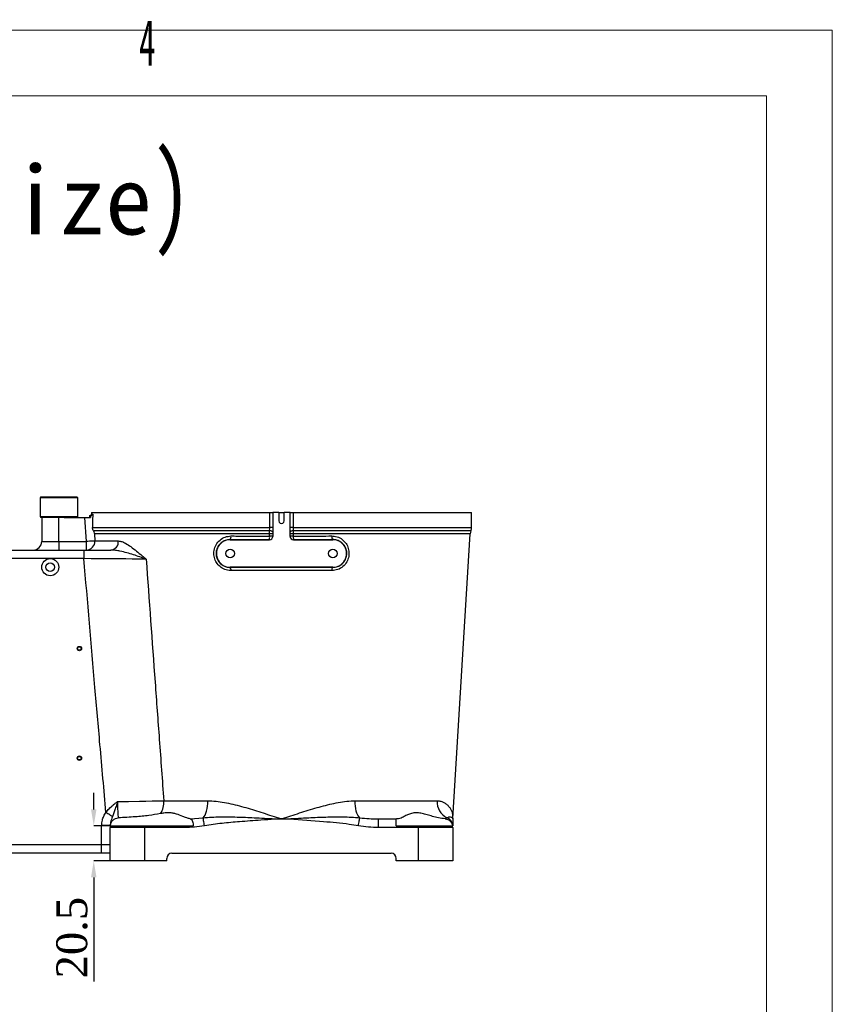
# Model space of a CAD drawing. Header units: millimetres. Extents: x 559 to 1365, y 424 to 1103.
# Tile 45 of 45: x 1247 to 1365, y 960 to 1103. Entities that reach past the tile are written whole.
import ezdxf

# ---------------------------------------------------------------- set-up
doc = ezdxf.new("R2010")
doc.units = ezdxf.units.MM
doc.header["$PDSIZE"] = -1
doc.layers.add('10', color=7, linetype='Continuous')
doc.layers.add('2细线层', color=4, linetype='Continuous')
doc.layers.add('5', color=7, linetype='Continuous', lineweight=35)
doc.styles.add('PC_TEXTSTYLE', font='ISOCP.SHX', dxfattribs={"width": 0.707, "bigfont": 'GBCBIG.SHX'})
doc.styles.add('SLDTEXTSTYLE0', font='TXT', dxfattribs={"width": 0.7})
doc.styles.get("Standard").update_dxf_attribs({"font": 'times.ttf'})
doc.dimstyles.new('SLDDIMSTYLE3', dxfattribs={"dimtxt": 3.5, "dimasz": 2.4, "dimexe": 0, "dimexo": 0.0625, "dimgap": 0.875, "dimtad": 2, "dimlfac": 2, "dimrnd": 1e-09, "dimzin": 12, "dimdsep": 46, "dimtxsty": 'SLDTEXTSTYLE0', "dimsah": 1, "dimcen": 0.09, "dimadec": 0, "dimazin": 3, "dimtfac": 1, "dimtdec": 3, "dimtofl": 0, "dimtmove": 0, "dimatfit": 3, "dimfxl": 1, "dimfrac": 2, "dimtolj": 1, "dimtzin": 12, "dimarcsym": 0})

# ---------------------------------------------------------------- blocks, each defined once
blk = doc.blocks.new('*D191')
at = {"layer": '5', "color": 0, "lineweight": -2}
for p, q in [((1257.57, 988.08), (1257.57, 990.48)), ((1259.94, 985.68), (1257.57, 985.68)), ((1259.91, 980.56), (1257.57, 980.56)), ((1257.57, 978.16), (1257.57, 962.96))]:
    blk.add_line(p, q, dxfattribs=at)
at = {"layer": '5', "color": 0}
for points in [[(1257.17, 988.08), (1257.97, 988.08), (1257.57, 985.68)], [(1257.97, 978.16), (1257.17, 978.16), (1257.57, 980.56)]]:
    blk.add_solid(points, dxfattribs=at)
at = {"layer": 'Defpoints', "color": 0}
for p in [(1260, 985.68), (1257.57, 980.56), (1259.97, 980.56)]:
    blk.add_point(p, dxfattribs=at)
at = {"layer": '5', "color": 0, "insert": (1252.11, 969.36), "char_height": 4.5, "attachment_point": 2, "rotation": 90}
blk.add_mtext('\\A1;20.5', dxfattribs=at)

msp = doc.modelspace()

# ---------------------------------------------------------------- linework, layer by layer
at = {"color": 7, "linetype": 'Continuous', "lineweight": 25}
for p, q in [((1249.84731, 1033.681059), (1249.722312, 1033.55606)), ((1249.722312, 1033.55606), (1249.722312, 1030.806058)), ((1254.076513, 1033.55606), (1249.722312, 1033.55606)), ((1249.84731, 1033.681059), (1254.003594, 1033.681059)), ((1254.003594, 1033.681059), (1255.09731, 1033.681059)), ((1255.222308, 1033.55606), (1254.076513, 1033.55606)), ((1255.222308, 1033.55606), (1255.09731, 1033.681059)), ((1255.222308, 1030.806058), (1255.222308, 1033.55606)), ((1249.722312, 1030.806058), (1249.84731, 1030.68106)), ((1249.722312, 1030.806058), (1255.222308, 1030.806058)), ((1253.2727, 1030.68106), (1249.84731, 1030.68106)), ((1249.972308, 1030.68106), (1249.972308, 1027.181058)), ((1252.472314, 1027.181058), (1252.472314, 1030.68106)), ((1253.2727, 1030.68106), (1256.27278, 1030.68106)), ((1255.09731, 1030.68106), (1255.222308, 1030.806058)), ((1256.488683, 1027.181058), (1256.27278, 1030.68106)), ((1256.27278, 1030.68106), (1257.115195, 1030.68106)), ((1256.972308, 1030.93106), (1256.972308, 1030.68106)), ((1257.116789, 1030.93106), (1256.972308, 1030.93106)), ((1257.116789, 1030.93106), (1257.115195, 1030.68106)), ((1257.222312, 1031.431058), (1257.222312, 1031.181061)), ((1257.222312, 1031.431058), (1283.252279, 1031.431058)), ((1283.252279, 1029.237029), (1283.252279, 1031.431058)), ((1283.252279, 1031.431058), (1283.721218, 1031.431058)), ((1283.721218, 1031.431058), (1283.721218, 1029.237029)), ((1283.721218, 1031.431058), (1283.722306, 1031.431058)), ((1283.722306, 1031.431058), (1283.722306, 1027.930984)), ((1284.597317, 1031.431058), (1283.722306, 1031.431058)), ((1284.597317, 1031.431058), (1284.597317, 1030.181059)), ((1284.597317, 1031.431058), (1285.347308, 1031.431058)), ((1286.222319, 1031.431058), (1285.347308, 1031.431058)), ((1285.347308, 1030.181059), (1285.347308, 1031.431058)), ((1286.223406, 1031.431058), (1286.222319, 1031.431058)), ((1286.222319, 1027.930984), (1286.222319, 1031.431058)), ((1286.223406, 1029.237029), (1286.223406, 1031.431058)), ((1286.223406, 1031.431058), (1286.692346, 1031.431058)), ((1286.692346, 1031.431058), (1286.692346, 1029.237029)), ((1286.692346, 1031.431058), (1312.722305, 1031.431058)), ((1312.722305, 1029.237029), (1312.722305, 1031.431058)), ((1257.388713, 1029.237029), (1283.252279, 1029.237029)), ((1283.721218, 1029.237029), (1283.252279, 1029.237029)), ((1286.692346, 1029.237029), (1286.223406, 1029.237029)), ((1283.247391, 1028.740672), (1257.509018, 1028.740672)), ((1257.66013, 1028.320627), (1257.725673, 1027.257369)), ((1283.248941, 1028.320627), (1257.66013, 1028.320627)), ((1283.248941, 1028.320627), (1283.247391, 1028.740672)), ((1283.248583, 1027.966562), (1283.248941, 1028.320627)), ((1283.717642, 1028.290102), (1283.717255, 1027.936037)), ((1283.717255, 1027.936037), (1283.722306, 1027.930984)), ((1283.718685, 1028.542129), (1283.717642, 1028.290102)), ((1286.222319, 1027.930984), (1286.22737, 1027.936037)), ((1286.226983, 1028.290102), (1286.225925, 1028.542129)), ((1286.22737, 1027.936037), (1286.226983, 1028.290102)), ((1286.697219, 1028.740672), (1286.695684, 1028.320627)), ((1286.695684, 1028.320627), (1286.696041, 1027.966562)), ((1309.975023, 986.725302), (1312.519098, 1028.320627)), ((1252.472314, 1027.181058), (1252.472314, 1025.93106)), ((1252.472314, 1027.181058), (1256.488683, 1027.181058)), ((1256.488683, 1025.93106), (1256.488683, 1027.181058)), ((1257.725673, 1027.257369), (1261.147576, 1027.257369)), ((1277.472312, 1027.452977), (1277.472312, 1027.431059)), ((1277.472312, 1027.431059), (1283.222387, 1027.431059)), ((1283.222387, 1027.431059), (1283.217336, 1027.436112)), ((1286.727289, 1027.436112), (1286.722238, 1027.431059)), ((1286.722238, 1027.431059), (1292.472313, 1027.431059)), ((1292.472313, 1027.452977), (1292.472313, 1027.431059)), ((1242.472308, 1025.93106), (1256.13525, 1025.93106)), ((1251.222315, 1024.681059), (1242.472308, 1024.681059)), ((1256.13525, 1024.681059), (1251.222315, 1024.681059)), ((1256.13525, 1025.93106), (1256.13525, 1024.681059)), ((1256.13525, 1025.93106), (1260.065938, 1025.93106)), ((1277.472312, 1023.403543), (1277.472312, 1023.431058)), ((1292.472313, 1023.431058), (1277.472312, 1023.431058)), ((1292.472313, 1023.403543), (1292.472313, 1023.431058)), ((1267.7921, 989.333681), (1274.209926, 989.333681)), ((1295.734698, 989.333681), (1307.716752, 989.333681)), ((1271.636302, 986.699587), (1273.536945, 986.857255)), ((1285.112778, 986.649012), (1284.831847, 986.649012)), ((1284.838522, 986.725323), (1285.106102, 986.725323)), ((1299.051667, 986.684347), (1299.1455, 986.681059)), ((1299.1455, 985.43106), (1299.1455, 986.681059)), ((1299.1455, 986.681059), (1301.752979, 986.681059)), ((1302.057574, 986.681059), (1301.752979, 986.681059)), ((1308.854932, 986.699587), (1309.138978, 986.857255)), ((1309.972311, 986.681059), (1309.972311, 985.695353)), ((1258.722315, 982.931059), (1258.722315, 985.712694)), ((1259.972314, 980.556059), (1259.972314, 985.43106)), ((1264.972309, 985.43106), (1259.972314, 985.43106)), ((1259.997564, 985.681059), (1264.972309, 985.681059)), ((1264.972309, 985.43106), (1264.972309, 985.681059)), ((1264.972309, 985.681059), (1270.799125, 985.681059)), ((1264.972309, 985.43106), (1264.972309, 980.556059)), ((1270.799125, 985.43106), (1264.972309, 985.43106)), ((1270.799125, 985.43106), (1270.799125, 985.681059)), ((1270.799125, 985.681059), (1272.09715, 985.681059)), ((1304.972316, 985.43106), (1299.1455, 985.43106)), ((1301.7272, 985.681059), (1304.972316, 985.681059)), ((1304.972316, 985.43106), (1304.972316, 985.681059)), ((1304.972316, 985.681059), (1309.947053, 985.681059)), ((1304.972316, 980.556059), (1304.972316, 985.43106)), ((1309.972311, 985.43106), (1304.972316, 985.43106)), ((1309.972311, 985.429434), (1309.972311, 985.431176)), ((1309.972311, 985.43106), (1309.972311, 980.556059)), ((1242.472308, 982.931059), (1258.722315, 982.931059)), ((1258.722315, 981.681059), (1242.472308, 981.681059)), ((1258.722315, 982.931059), (1259.972314, 982.931059)), ((1258.722315, 981.681059), (1258.722315, 982.931059)), ((1259.972314, 981.681059), (1258.722315, 981.681059)), ((1268.972317, 981.681059), (1300.972308, 981.681059)), ((1264.972309, 980.556059), (1259.972314, 980.556059)), ((1268.222312, 980.556059), (1264.972309, 980.556059)), ((1268.222312, 980.556059), (1268.222312, 980.93106)), ((1301.722313, 980.556059), (1301.722313, 980.93106)), ((1304.972316, 980.556059), (1301.722313, 980.556059)), ((1309.972311, 980.556059), (1304.972316, 980.556059))]:
    msp.add_line(p, q, dxfattribs=at)
at = {"color": 8, "linetype": 'Continuous', "lineweight": 25}
for p, q in [((1257.222312, 1031.181061), (1257.423522, 1031.181061)), ((1286.692346, 1029.237029), (1312.722305, 1029.237029)), ((1312.519098, 1028.320627), (1286.695684, 1028.320627)), ((1312.619532, 1028.740672), (1286.697219, 1028.740672)), ((1249.972308, 1027.181058), (1252.472314, 1027.181058)), ((1259.964073, 985.712694), (1258.722315, 985.712694))]:
    msp.add_line(p, q, dxfattribs=at)
at = {"color": 7, "linetype": 'Continuous', "lineweight": 25, "flags": 128}
for points in [[(1283.718685, 1028.542129), (1283.708463, 1028.579177), (1283.681134, 1028.614932), (1283.637653, 1028.648139), (1283.579538, 1028.677647), (1283.508817, 1028.702417), (1283.427949, 1028.721591), (1283.339793, 1028.734491), (1283.247391, 1028.740672)], [(1286.697219, 1028.740672), (1286.604831, 1028.734491), (1286.516661, 1028.721591), (1286.435808, 1028.702417), (1286.365087, 1028.677647), (1286.306972, 1028.648139), (1286.263491, 1028.614932), (1286.236147, 1028.579177), (1286.225925, 1028.542129)], [(1257.725673, 1027.257369), (1257.676581, 1027.25434), (1257.589097, 1027.248944), (1257.46605, 1027.241354), (1257.311413, 1027.231814), (1257.130186, 1027.220634), (1256.92823, 1027.208175), (1256.712066, 1027.19484), (1256.488683, 1027.181058)], [(1283.217336, 1027.436112), (1281.281511, 1027.439411), (1279.363433, 1027.44504), (1277.472312, 1027.452977)], [(1292.472313, 1027.452977), (1290.581191, 1027.44504), (1288.663114, 1027.439411), (1286.727289, 1027.436112)], [(1265.224817, 1024.604748), (1263.998451, 1024.615054), (1263.155172, 1024.62214), (1262.263405, 1024.629629), (1261.301401, 1024.63771), (1260.301689, 1024.646103), (1258.27829, 1024.663083), (1257.210682, 1024.67204), (1256.13525, 1024.681059)], [(1277.472312, 1023.403543), (1279.10989, 1023.410655), (1280.769239, 1023.416012), (1282.444204, 1023.419594), (1284.128571, 1023.421387), (1285.816053, 1023.421387), (1287.500421, 1023.419594), (1289.175386, 1023.416012), (1290.834735, 1023.410655), (1292.472313, 1023.403543)], [(1261.041219, 989.213475), (1262.659239, 989.242266), (1264.24476, 989.27049), (1265.189277, 989.28731), (1266.09199, 989.303388), (1266.970868, 989.319046), (1267.7921, 989.333681)], [(1273.536945, 986.857255), (1273.687298, 987.029697), (1273.824284, 987.254908), (1273.944552, 987.527363), (1274.045149, 987.840381), (1274.123619, 988.186282), (1274.178023, 988.556584), (1274.207021, 988.942202), (1274.209926, 989.333681)], [(1296.40768, 986.857255), (1296.257327, 987.029697), (1296.12034, 987.254908), (1296.000073, 987.527363), (1295.899461, 987.840381), (1295.821006, 988.186282), (1295.766602, 988.556584), (1295.737589, 988.942202), (1295.734698, 989.333681)], [(1260.289358, 987.024335), (1260.216372, 987.072794), (1260.126846, 987.132235), (1260.022501, 987.201516), (1259.905341, 987.279303), (1259.777615, 987.364101), (1259.641799, 987.454279), (1259.500483, 987.548102), (1259.356404, 987.643765)], [(1273.734102, 985.695353), (1273.70205, 985.884233), (1273.670758, 986.068649), (1273.640955, 986.244245), (1273.613373, 986.406869), (1273.588622, 986.552683), (1273.567314, 986.678238), (1273.549954, 986.780568), (1273.536945, 986.857255)], [(1284.831847, 986.649012), (1284.798438, 986.651935), (1284.716973, 986.65906), (1284.635971, 986.666144), (1284.482295, 986.679581), (1284.465397, 986.681059)], [(1284.831847, 986.649012), (1284.832681, 986.658558), (1284.833515, 986.668102), (1284.83435, 986.677644), (1284.835184, 986.687185), (1284.836019, 986.696725), (1284.836853, 986.706261), (1284.837688, 986.715794), (1284.838522, 986.725323)], [(1285.112778, 986.649012), (1285.111944, 986.658558), (1285.111109, 986.668102), (1285.110275, 986.677644), (1285.10944, 986.687185), (1285.108606, 986.696725), (1285.107771, 986.706261), (1285.106937, 986.715794), (1285.106102, 986.725323)], [(1285.479227, 986.681059), (1285.46233, 986.679581), (1285.227651, 986.65906), (1285.112778, 986.649012)], [(1296.210522, 985.695353), (1296.242575, 985.884233), (1296.273867, 986.068649), (1296.303655, 986.244245), (1296.331251, 986.406869), (1296.356002, 986.552683), (1296.377311, 986.678238), (1296.394671, 986.780568), (1296.40768, 986.857255)]]:
    msp.add_lwpolyline(points, dxfattribs=at)
at = {"color": 7, "linetype": 'Continuous', "lineweight": 25}
for centre, radius in [((1251.222313, 1023.431058), 1.25), ((1277.472316, 1025.431058), 0.625), ((1292.472317, 1025.431058), 0.625), ((1251.222311, 1023.431059), 0.624999), ((1255.472314, 1011.556058), 0.31875), ((1255.472314, 1011.556058), 0.256251), ((1255.472314, 995.556058), 0.31875), ((1255.472314, 995.556058), 0.256251)]:
    msp.add_circle(centre, radius, dxfattribs=at)
for centre, radius, start, end in [((1256.972315, 1031.181058), 0.249997, 269.99835623, 0.00079001), ((1284.972312, 1030.181055), 0.374995, 179.9994308, 0.0005692), ((1311.47254, 1029.236981), 1.249766, 336.60163201, 0.00222543), ((1276.982093, 1027.858445), 0.636176, 320.40527596, 11.32983745), ((1280.978448, 1027.834146), 2.273994, 349.91917458, 3.33825668), ((1283.217146, 1027.936221), 0.500108, 270.02167326, 359.97896717), ((1283.222428, 1027.930937), 0.499878, 269.99530642, 0.00533401), ((1283.355257, 1025.991215), 1.978225, 79.4559577, 93.09110691), ((1283.355619, 1026.344995), 1.97851, 79.45674748, 93.09078969), ((1286.722197, 1027.930937), 0.499878, 179.99466599, 270.00469358), ((1286.589, 1026.345089), 1.978416, 86.90888536, 100.54357747), ((1286.589368, 1025.991215), 1.978225, 86.90889309, 100.5440423), ((1286.727463, 1027.936206), 0.500093, 180.01931713, 269.98004244), ((1288.964755, 1027.834062), 2.272579, 176.65754774, 190.085021), ((1292.962532, 1027.858445), 0.636176, 168.67016255, 219.59472404), ((1313.766424, 1028.244418), 1.249651, 156.602111, 176.50368915), ((1248.722314, 1027.181054), 1.249995, 269.99981798, 0.00018202), ((1256.482874, 1027.176475), 1.245429, 270.26726184, 3.72412189), ((1259.969024, 1027.114302), 1.187204, 274.6823969, 6.92142246), ((1277.472308, 1025.431059), 2, 89.99989328, 270.00010672), ((1292.472316, 1025.431059), 2, 269.99989328, 90.00010672), ((1277.060599, 1023.030964), 0.555268, 349.95820546, 42.14351472), ((1292.884025, 1023.030964), 0.555268, 137.85648528, 190.04179454), ((1264.55135, 989.144298), 3.246279, 328.7966788, 3.34443422), ((1310.23297, 989.132151), 2.524275, 175.42081844, 244.31721761), ((1308.738594, 985.690304), 1.233727, 0.2344832, 71.0627582), ((1311.212626, 986.643127), 1.240316, 176.22078675, 180.01088182), ((1261.221982, 985.431118), 1.249668, 168.46267369, 180.00266684), ((1308.721907, 985.431007), 1.250404, 0.00241268, 11.53562739), ((1268.972317, 980.931054), 0.750005, 90.0000185, 179.99955461), ((1300.972307, 980.931054), 0.750005, 0.00044539, 89.9999815)]:
    msp.add_arc(centre, radius, start, end, dxfattribs=at)
for points, knots in [([(1257.423522, 1031.181061), (1257.422798, 1031.172193), (1257.420783, 1031.147513), (1257.39811, 1031.081742), (1257.321228, 1030.988649), (1257.208027, 1030.935704), (1257.133752, 1030.931924), (1257.116789, 1030.93106)], [0, 0, 0, 0, 0.0621114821, 0.1728720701, 0.4804057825, 0.8813352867, 1, 1, 1, 1]), ([(1257.423522, 1031.181061), (1257.421094, 1031.097729), (1257.402213, 1030.449881), (1257.394999, 1029.801772), (1257.388713, 1029.237029)], [0, 0, 0, 0, 0.128629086, 1, 1, 1, 1]), ([(1257.509018, 1028.740672), (1257.484617, 1028.792199), (1257.432656, 1028.901926), (1257.394189, 1029.071402), (1257.390388, 1029.186365), (1257.388713, 1029.237029)], [0, 0, 0, 0, 0.331182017, 0.705252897, 1, 1, 1, 1]), ([(1283.247391, 1028.740672), (1283.247938, 1028.768576), (1283.251178, 1028.934007), (1283.251779, 1029.099474), (1283.252279, 1029.237029)], [0, 0, 0, 0, 0.1686780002, 1, 1, 1, 1]), ([(1283.721218, 1029.237029), (1283.720952, 1029.04446), (1283.720632, 1028.812824), (1283.718966, 1028.581194), (1283.718685, 1028.542129)], [0, 0, 0, 0, 0.831343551, 1, 1, 1, 1]), ([(1286.225925, 1028.542129), (1286.224839, 1028.731831), (1286.223513, 1028.963463), (1286.223423, 1029.195099), (1286.223406, 1029.237029)], [0, 0, 0, 0, 0.8189799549, 1, 1, 1, 1]), ([(1286.692346, 1029.237029), (1286.692369, 1029.207079), (1286.692494, 1029.041617), (1286.695091, 1028.876171), (1286.697219, 1028.740672)], [0, 0, 0, 0, 0.1810094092, 1, 1, 1, 1]), ([(1257.509018, 1028.740672), (1257.561182, 1028.628091), (1257.623877, 1028.49278), (1257.655174, 1028.346761), (1257.659972, 1028.321464), (1257.66013, 1028.320627)], [0, 0, 0, 0, 0.8272633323, 0.9942849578, 1, 1, 1, 1]), ([(1277.607361, 1022.934144), (1277.51119, 1022.937159), (1277.13613, 1022.948921), (1276.505848, 1023.140257), (1275.837984, 1023.615378), (1275.361475, 1024.265161), (1275.102856, 1025.039962), (1275.099821, 1025.892296), (1275.390353, 1026.733163), (1275.959788, 1027.425346), (1276.731808, 1027.896278), (1277.314411, 1027.954366), (1277.605871, 1027.983426)], [0, 0, 0, 0, 0.0367369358, 0.143271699, 0.2454784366, 0.3450689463, 0.4460329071, 0.5526117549, 0.6650795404, 0.7786824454, 0.8892806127, 1, 1, 1, 1]), ([(1277.605871, 1027.983426), (1277.928685, 1027.981902), (1278.905567, 1027.977291), (1280.547863, 1027.971561), (1282.105956, 1027.967995), (1283.009976, 1027.966861), (1283.248583, 1027.966562)], [0, 0, 0, 0, 0.1716278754, 0.5193715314, 0.8731427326, 1, 1, 1, 1]), ([(1286.696041, 1027.966562), (1287.349254, 1027.967538), (1288.652726, 1027.969486), (1290.533632, 1027.975205), (1291.761319, 1027.980796), (1292.338754, 1027.983426)], [0, 0, 0, 0, 0.34728513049, 0.69300008, 1, 1, 1, 1]), ([(1292.338754, 1027.983426), (1292.444962, 1027.979703), (1292.840939, 1027.965819), (1293.498811, 1027.751789), (1294.172543, 1027.239514), (1294.628597, 1026.561712), (1294.852233, 1025.788915), (1294.829816, 1024.968099), (1294.537444, 1024.163123), (1293.976678, 1023.487224), (1293.208893, 1023.020411), (1292.626692, 1022.962789), (1292.337263, 1022.934144)], [0, 0, 0, 0, 0.0405657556, 0.1512407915, 0.2572765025, 0.358578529, 0.457998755, 0.5599210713, 0.6673342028, 0.7788223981, 0.8900465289, 1, 1, 1, 1]), ([(1261.147576, 1027.257369), (1261.319501, 1027.236011), (1261.685496, 1027.190544), (1262.301089, 1026.884167), (1263.011753, 1026.418504), (1263.810666, 1025.781453), (1264.545887, 1025.162202), (1265.023915, 1024.767343), (1265.223029, 1024.606195), (1265.224817, 1024.604748)], [0, 0, 0, 0, 0.1047681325, 0.22302993, 0.4132278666, 0.6226282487, 0.8440719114, 0.9985996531, 1, 1, 1, 1]), ([(1277.472312, 1027.452977), (1277.234464, 1027.430047), (1276.759836, 1027.384289), (1276.128932, 1027.008501), (1275.661843, 1026.453723), (1275.422552, 1025.777718), (1275.424589, 1025.091821), (1275.636647, 1024.468884), (1276.027132, 1023.947383), (1276.573532, 1023.567216), (1277.087615, 1023.414923), (1277.393746, 1023.405867), (1277.472312, 1023.403543)], [0, 0, 0, 0, 0.1115605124, 0.2226196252, 0.3360494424, 0.4477820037, 0.5534611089, 0.6537472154, 0.7531002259, 0.8556212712, 0.9629465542, 1, 1, 1, 1]), ([(1292.472313, 1023.403543), (1292.708653, 1023.42616), (1293.183175, 1023.47157), (1293.81074, 1023.844411), (1294.270383, 1024.386632), (1294.510251, 1025.034002), (1294.528235, 1025.694442), (1294.344088, 1026.315675), (1293.969737, 1026.859489), (1293.418344, 1027.269148), (1292.882, 1027.439365), (1292.559014, 1027.450096), (1292.472313, 1027.452977)], [0, 0, 0, 0, 0.1108574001, 0.2225791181, 0.3339093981, 0.4406312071, 0.5416944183, 0.6404131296, 0.7414095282, 0.8476927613, 0.959115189, 1, 1, 1, 1]), ([(1259.356404, 987.643765), (1259.062488, 990.937229), (1258.520501, 997.010427), (1257.440087, 1009.355627), (1256.66929, 1018.408703), (1256.13525, 1024.681059)], [0, 0, 0, 0, 0.2668214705, 0.4920227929, 1, 1, 1, 1]), ([(1265.224817, 1024.604748), (1265.222619, 1024.605529), (1264.606275, 1024.824565), (1263.346063, 1025.260417), (1261.847139, 1025.688471), (1260.736759, 1025.897732), (1260.288384, 1025.920008), (1260.065938, 1025.93106)], [0, 0, 0, 0, 0.0013091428, 0.3671130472, 0.7483306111, 0.8751428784, 1, 1, 1, 1]), ([(1265.224817, 1024.604748), (1265.657246, 1018.612412), (1266.290314, 1009.839759), (1267.148453, 998.082908), (1267.572535, 992.318277), (1267.7921, 989.333681)], [0, 0, 0, 0, 0.5096584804, 0.746129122, 1, 1, 1, 1]), ([(1292.337263, 1022.934144), (1292.014733, 1022.935688), (1291.036679, 1022.94037), (1289.395053, 1022.946191), (1287.175569, 1022.951248), (1284.709865, 1022.952965), (1282.017942, 1022.950069), (1279.649986, 1022.943597), (1278.183782, 1022.936811), (1277.607361, 1022.934144)], [0, 0, 0, 0, 0.0656894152, 0.1991991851, 0.3343462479, 0.5177251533, 0.7013802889, 0.8826010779, 1, 1, 1, 1]), ([(1259.356404, 987.643765), (1259.500139, 987.821491), (1259.813327, 988.208743), (1260.287069, 988.632518), (1260.709267, 988.969591), (1260.928672, 989.132086), (1261.039885, 989.212511), (1261.041219, 989.213475)], [0, 0, 0, 0, 0.2963420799, 0.6457062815, 0.8218379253, 0.9978634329, 1, 1, 1, 1]), ([(1261.041219, 989.213475), (1261.04071, 989.211847), (1261.00167, 989.086991), (1260.894036, 988.742633), (1260.713886, 988.189889), (1260.500247, 987.585601), (1260.35572, 987.200952), (1260.289358, 987.024335)], [0, 0, 0, 0, 0.0022107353, 0.1695197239, 0.467530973, 0.7555102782, 1, 1, 1, 1]), ([(1261.041219, 989.213475), (1261.041602, 989.030364), (1261.04253, 988.586922), (1261.058713, 987.930376), (1261.079188, 987.322753), (1261.125875, 986.978858), (1261.143821, 986.846671)], [0, 0, 0, 0, 0.2316819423, 0.5610648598, 0.8312810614, 1, 1, 1, 1]), ([(1274.209926, 989.333681), (1274.41237, 989.32964), (1275.01968, 989.317519), (1276.036132, 989.200375), (1277.267094, 988.976924), (1278.517577, 988.684017), (1280.202957, 988.224534), (1282.310907, 987.565414), (1283.990709, 987.007107), (1284.838522, 986.725323)], [0, 0, 0, 0, 0.0552897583, 0.1658635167, 0.2789164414, 0.3969077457, 0.5165133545, 0.7559792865, 1, 1, 1, 1]), ([(1285.106102, 986.725323), (1285.945317, 987.00423), (1287.625122, 987.562502), (1289.723227, 988.219132), (1291.397947, 988.676186), (1292.638461, 988.968568), (1293.8789, 989.196592), (1294.91516, 989.317293), (1295.532255, 989.329632), (1295.734698, 989.333681)], [0, 0, 0, 0, 0.2415448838, 0.4834860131, 0.6003219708, 0.7156281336, 0.8314635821, 0.9447101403, 1, 1, 1, 1]), ([(1307.716752, 989.333681), (1307.809056, 989.329948), (1308.069298, 989.319425), (1308.476946, 989.209403), (1308.901748, 988.985751), (1309.256297, 988.691459), (1309.625301, 988.237524), (1309.937833, 987.575665), (1309.962415, 987.008142), (1309.974665, 986.725323)], [0, 0, 0, 0, 0.0720309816, 0.2030844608, 0.3252590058, 0.4445094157, 0.5599275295, 0.7806945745, 1, 1, 1, 1]), ([(1258.722315, 985.712694), (1258.743291, 985.976365), (1258.780877, 986.448814), (1259.024996, 987.09849), (1259.244867, 987.46025), (1259.356404, 987.643765)], [0, 0, 0, 0, 0.3835776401, 0.687299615, 1, 1, 1, 1]), ([(1267.328004, 987.462477), (1266.750346, 987.362391), (1265.857926, 987.20777), (1264.630131, 987.077458), (1263.57226, 986.984594), (1262.406808, 986.906067), (1261.568689, 986.866652), (1261.143821, 986.846671)], [0, 0, 0, 0, 0.2826568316, 0.4366742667, 0.5953204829, 0.7948555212, 1, 1, 1, 1]), ([(1271.636302, 986.699587), (1271.467777, 986.741884), (1271.097245, 986.834882), (1270.451349, 987.107807), (1269.79487, 987.358947), (1269.135808, 987.524816), (1268.573502, 987.593152), (1267.962415, 987.576362), (1267.544246, 987.501295), (1267.328004, 987.462477)], [0, 0, 0, 0, 0.116904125, 0.2570338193, 0.4715772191, 0.5899857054, 0.7140144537, 0.8521123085, 1, 1, 1, 1]), ([(1308.854932, 986.699587), (1308.535461, 986.738653), (1307.909799, 986.815161), (1307.041583, 987.046566), (1306.251093, 987.284384), (1305.531763, 987.483756), (1304.828163, 987.606127), (1304.149416, 987.556238), (1303.540215, 987.362265), (1302.987311, 987.103919), (1302.529531, 986.810641), (1302.194075, 986.718537), (1302.057574, 986.681059)], [0, 0, 0, 0, 0.1363243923, 0.266982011, 0.3802462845, 0.4865137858, 0.5835598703, 0.6815505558, 0.7716693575, 0.8531621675, 0.940250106, 1, 1, 1, 1]), ([(1260.289358, 987.024335), (1260.182648, 986.746675), (1260.019282, 986.321597), (1259.984408, 985.869487), (1259.972314, 985.712694)], [0, 0, 0, 0, 0.6531975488, 1, 1, 1, 1]), ([(1259.978997, 985.681059), (1260.009027, 985.830604), (1260.069094, 986.129731), (1260.33896, 986.504147), (1260.706336, 986.777417), (1260.999533, 986.82383), (1261.143821, 986.846671)], [0, 0, 0, 0, 0.2537326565, 0.5075266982, 0.7576443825, 1, 1, 1, 1]), ([(1271.636302, 986.699587), (1271.704287, 986.669342), (1271.865861, 986.597461), (1271.992765, 986.312687), (1272.070463, 986.004723), (1272.088766, 985.782737), (1272.09715, 985.681059)], [0, 0, 0, 0, 0.1837941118, 0.4368091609, 0.7420381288, 1, 1, 1, 1]), ([(1273.536945, 986.857255), (1273.947837, 986.892866), (1274.771408, 986.964244), (1276.424136, 987.002354), (1278.493116, 986.980305), (1281.157376, 986.866248), (1283.142884, 986.756304), (1284.306451, 986.690084), (1284.459864, 986.681373), (1284.465397, 986.681059)], [0, 0, 0, 0, 0.1130740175, 0.2266399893, 0.4531515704, 0.6803970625, 0.9578616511, 0.998480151, 1, 1, 1, 1]), ([(1284.465397, 986.681059), (1284.460003, 986.68069), (1284.290297, 986.669058), (1283.463341, 986.612224), (1281.602917, 986.484676), (1279.04896, 986.287618), (1276.292526, 986.065501), (1274.586748, 985.818712), (1273.734102, 985.695353)], [0, 0, 0, 0, 0.0015047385, 0.0473400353, 0.2306862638, 0.5204613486, 0.7602993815, 1, 1, 1, 1]), ([(1284.465397, 986.681059), (1284.470926, 986.681716), (1284.528816, 986.688595), (1284.614204, 986.698736), (1284.721712, 986.711485), (1284.788196, 986.719367), (1284.827182, 986.723981), (1284.838522, 986.725323)], [0, 0, 0, 0, 0.0444498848, 0.46546194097, 0.68654738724, 0.90882859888, 1, 1, 1, 1]), ([(1285.106102, 986.725323), (1285.145089, 986.720706), (1285.263938, 986.706629), (1285.388312, 986.691862), (1285.473699, 986.681716), (1285.479227, 986.681059)], [0, 0, 0, 0, 0.31345261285, 0.9555501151, 1, 1, 1, 1]), ([(1285.479227, 986.681059), (1285.484761, 986.681373), (1285.638173, 986.690084), (1286.80174, 986.756304), (1288.787248, 986.866248), (1291.451509, 986.980305), (1293.520489, 987.002354), (1295.173216, 986.964244), (1295.996788, 986.892866), (1296.40768, 986.857255)], [0, 0, 0, 0, 0.001519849, 0.0421383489, 0.3196029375, 0.5468484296, 0.7733600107, 0.8869259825, 1, 1, 1, 1]), ([(1296.210522, 985.695353), (1295.760752, 985.763588), (1294.0748, 986.019363), (1290.725815, 986.310304), (1287.601727, 986.535554), (1285.717996, 986.664693), (1285.484622, 986.68069), (1285.479227, 986.681059)], [0, 0, 0, 0, 0.1265914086, 0.4745247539, 0.9348982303, 0.9984952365, 1, 1, 1, 1]), ([(1301.7272, 985.681059), (1301.72532, 985.811656), (1301.721908, 986.048721), (1301.727383, 986.353969), (1301.713527, 986.561621), (1301.744325, 986.654859), (1301.752979, 986.681059)], [0, 0, 0, 0, 0.3899627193, 0.7078792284, 0.9179130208, 1, 1, 1, 1]), ([(1308.854932, 986.699587), (1308.997501, 986.673846), (1309.288154, 986.62137), (1309.646652, 986.356366), (1309.876467, 986.024416), (1309.932943, 985.784138), (1309.957171, 985.681059)], [0, 0, 0, 0, 0.2665859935, 0.5434834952, 0.8041550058, 1, 1, 1, 1]), ([(1309.138978, 986.857255), (1309.203109, 986.892067), (1309.316333, 986.953529), (1309.522454, 986.999969), (1309.726978, 986.991164), (1309.906783, 986.882916), (1309.968785, 986.758525), (1309.972317, 986.690099), (1309.972311, 986.681373), (1309.972311, 986.681059)], [0, 0, 0, 0, 0.2141978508, 0.3781735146, 0.6196122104, 0.797987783, 0.9742415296, 0.9990725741, 1, 1, 1, 1]), ([(1309.972311, 986.681059), (1309.97231, 986.681716), (1309.972304, 986.688593), (1309.972603, 986.698738), (1309.973378, 986.71149), (1309.974035, 986.719369), (1309.974523, 986.723981), (1309.974665, 986.725323)], [0, 0, 0, 0, 0.0444388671, 0.4652301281, 0.686258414, 0.9087040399, 1, 1, 1, 1]), ([(1273.734102, 985.695353), (1273.2493, 985.620837), (1272.276514, 985.471317), (1271.292661, 985.444508), (1270.799125, 985.43106)], [0, 0, 0, 0, 0.4983643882, 1, 1, 1, 1]), ([(1299.1455, 985.43106), (1298.655421, 985.444326), (1297.67157, 985.470958), (1296.698756, 985.620368), (1296.210522, 985.695353)], [0, 0, 0, 0, 0.4981223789, 1, 1, 1, 1])]:
    msp.add_open_spline(points, degree=3, knots=knots, dxfattribs=at)
at = {"color": 8, "linetype": 'Continuous', "lineweight": 25}
msp.add_open_spline([(1296.40768, 986.857255), (1296.862282, 986.80765), (1297.741147, 986.711749), (1298.624997, 986.693268), (1299.051667, 986.684347)], degree=3, knots=[0, 0, 0, 0, 0.5172601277, 1, 1, 1, 1], dxfattribs=at)
at = {"layer": '5', "lineweight": 5}
for p, q in [((558.993324, 1101.829518), (1365.390779, 1101.829518)), ((1365.390779, 531.591318), (1365.390779, 1101.829518)), ((606.993173, 1092.229548), (1355.790809, 1092.229548)), ((1355.790809, 541.191287), (1355.790809, 1092.229548))]:
    msp.add_line(p, q, dxfattribs=at)

# ---------------------------------------------------------------- texts
at = {"layer": '10', "color": 7, "insert": (1265.368077, 1103.337921), "char_height": 6.72, "attachment_point": 2, "style": 'SLDTEXTSTYLE0'}
msp.add_mtext('{\\fHYSWLongFangSong|b0|i0|c134|p2;4}', dxfattribs=at)
at = {"layer": '2细线层', "color": 0, "lineweight": 5, "insert": (1079.980136, 1083.989186), "char_height": 12, "width": 237.45240027, "attachment_point": 1, "style": 'PC_TEXTSTYLE', "bg_fill": 2}
msp.add_mtext('{\\fSimSun|b0|i0|c134|p0;底座安装图(\\f宋体|b0|i0|c134|p0;\\H0.833333x;\\W1;\\C256;Base mounting size\\fSimSun|b0|i0|c134|p0;\\H1.2x;\\W0.707;\\C0;)}', dxfattribs=at)

# ---------------------------------------------------------------- dimensions: what is measured, and where the dimension line sits
at = {"layer": '5'}
dim = msp.add_linear_dim(base=(1257.571936, 980.556059), p1=(1259.997567, 985.681059), p2=(1259.972311, 980.556059), angle=90, text='20.5', dimstyle='SLDDIMSTYLE3', override={"dimtxt": 4.5, "dimgap": 0.875, "dimtad": 1, "dimdec": 0, "dimlfac": 2, "dimpost": '<>', "dimtxsty": 'Standard', "dimse1": 0, "dimse2": 0, "dimsd1": 0, "dimsd2": 0, "dimtofl": 0, "dimtvp": 0.1, "dimfrac": 0}, dxfattribs=at)
dim.commit()
dim.dimension.update_dxf_attribs({"geometry": '*D191', "text_midpoint": (1257.571936, 969.357447), "dimtype": 160})

doc.saveas('drawing.dxf')
